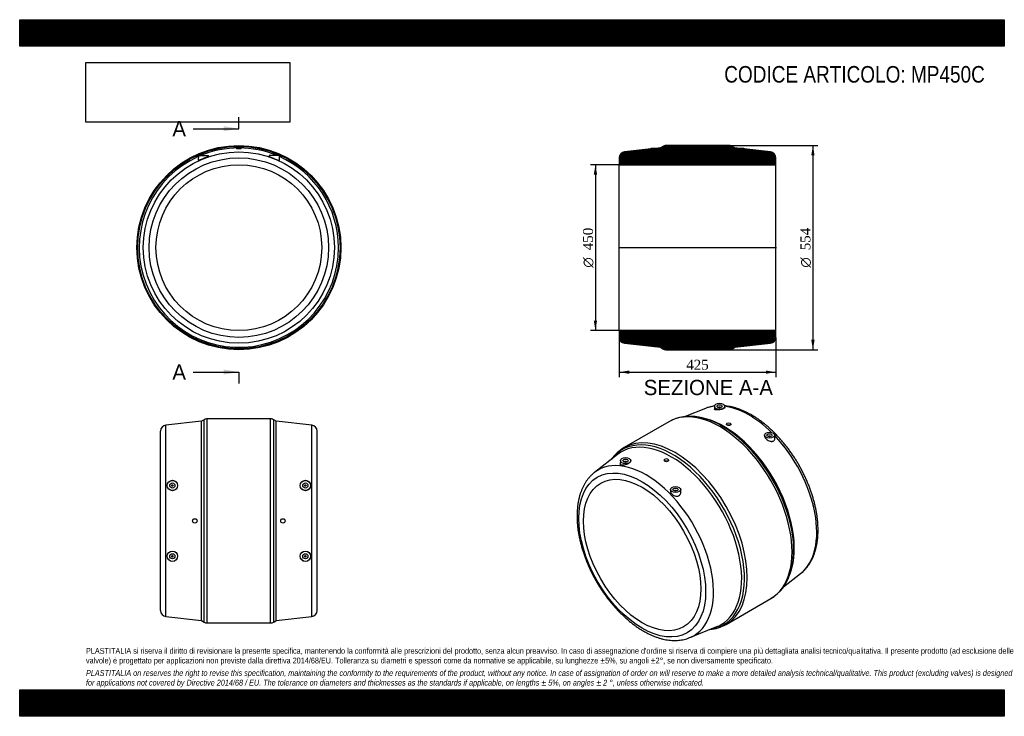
# Model space of a CAD drawing. Header units: millimetres. Extents: x 0 to 2673, y 0 to 1890.
import ezdxf
from ezdxf.enums import TextEntityAlignment as Align
from ezdxf.lldxf.tags import DXFTag

# ---------------------------------------------------------------- set-up
doc = ezdxf.new("R2010")
doc.units = ezdxf.units.MM
doc.header["$LTSCALE"] = 9
for name, color, linetype in [('Default', 7, 'Continuous'), ('DV4_Default', 7, 'Continuous'), ('MP450C', 7, 'Continuous')]:
    doc.layers.add(name, color=color, linetype=linetype)
doc.styles.add('SEACAD_Solid_Edge_ANSI', font='seans.ttf')
doc.styles.add('SEACAD_Solid_Edge_ANSI1_Symbols', font='semeca1.ttf')
doc.styles.add('SEACAD_Times_New_Roman', font='times.ttf')
tags = doc.linetypes.add('CENTER2', pattern=[28.575, 19.05, -3.175, 3.175, -3.175]).pattern_tags.tags
tags[10:11] = [DXFTag(74, 4), DXFTag(75, 0), DXFTag(340, '0'), DXFTag(46, 0.0), DXFTag(50, 0.0), DXFTag(44, 0.0), DXFTag(45, 0.0)]
tags[8:9] = [DXFTag(74, 4), DXFTag(75, 0), DXFTag(340, '0'), DXFTag(46, 0.0), DXFTag(50, 0.0), DXFTag(44, 0.0), DXFTag(45, 0.0)]
tags[6:7] = [DXFTag(74, 4), DXFTag(75, 0), DXFTag(340, '0'), DXFTag(46, 0.0), DXFTag(50, 0.0), DXFTag(44, 0.0), DXFTag(45, 0.0)]
tags[4:5] = [DXFTag(74, 4), DXFTag(75, 0), DXFTag(340, '0'), DXFTag(46, 0.0), DXFTag(50, 0.0), DXFTag(44, 0.0), DXFTag(45, 0.0)]
doc.dimstyles.new('ANSImm', dxfattribs={"dimtxt": 27, "dimasz": 27, "dimexe": 13.5, "dimexo": 0, "dimgap": 6.75, "dimtad": 1, "dimdsep": 46, "dimtxsty": 'SEACAD_Times_New_Roman', "dimblk1": '_SE_FILLED', "dimblk2": '_SE_FILLED', "dimsah": 1, "dimcen": 13.5, "dimazin": 0, "dimtfac": 0.85, "dimtdec": 3, "dimtofl": 0, "dimtmove": 0, "dimatfit": 3, "dimfxl": 1, "dimarcsym": 0})
picture_1 = doc.add_image_def('image1.jpg', size_in_pixel=(4302, 1260))

# ---------------------------------------------------------------- blocks, each defined once
blk = doc.blocks.new('SE')
at = {"layer": 'MP450C', "color": 7, "linetype": 'Continuous'}
for p, q in [((589, 1541.1), (601, 1541.1)), ((589, 1541.1), (589, 1539.9)), ((601, 1539.9), (601, 1541.1)), ((485, 1521.3), (484.8, 1508.8)), ((485, 1521.3), (513, 1521.3)), ((513, 1519.9), (513, 1521.3)), ((705, 1521.3), (677, 1521.3)), ((677, 1521.3), (677, 1519.9)), ((705.2, 1508.8), (705, 1521.3))]:
    blk.add_line(p, q, dxfattribs=at)
for radius in [277, 274.6, 259.5, 243.6, 225]:
    blk.add_circle((595, 1271.6), radius, dxfattribs=at)
for start, end in [(67.3957, 112.6043), (114.0024, 0), (0, 65.9976)]:
    blk.add_arc((595, 1271.6), 270.5, start, end, dxfattribs=at)
for points, knots in [([(599.2, 1539.5), (598.1, 1539.4), (596.6, 1539.3), (593.4, 1539.3), (591.9, 1539.4), (589.6, 1539.6), (589, 1539.7), (589, 1539.9)], [0, 0, 0, 0, 0.125, 0.125, 0.25, 0.25, 0.374795, 0.374795, 0.374795, 0.374795]), ([(500.9, 1513.9), (499.1, 1513.1), (497.3, 1512.4), (493.8, 1511.1), (492.1, 1510.5), (489.9, 1509.7), (489.2, 1509.5), (487.9, 1509.1), (487.4, 1508.9), (486.4, 1508.6), (486, 1508.6), (485.3, 1508.5), (485.1, 1508.5), (484.9, 1508.6), (484.8, 1508.7), (484.8, 1508.7)], [0, 0, 0, 0, 0.0625, 0.0625, 0.125, 0.125, 0.15625, 0.15625, 0.1875, 0.1875, 0.21875, 0.21875, 0.25, 0.25, 0.2709081, 0.2709081, 0.2709081, 0.2709081]), ([(513, 1519.9), (513, 1519.7), (512.8, 1519.5), (512.3, 1519.1), (511.9, 1518.9), (511.1, 1518.4), (510.6, 1518.1), (508.9, 1517.3), (507.5, 1516.6), (504.4, 1515.3), (502.7, 1514.6), (500.9, 1513.9)], [0.771033, 0.771033, 0.771033, 0.771033, 0.8125, 0.8125, 0.84375, 0.84375, 0.875, 0.875, 0.9375, 0.9375, 1, 1, 1, 1]), ([(677, 1519.9), (677, 1519.9), (677, 1519.8), (677.1, 1519.5), (677.6, 1519.1), (679.2, 1518.2), (680.4, 1517.6), (683.1, 1516.4), (684.7, 1515.7), (688.1, 1514.3), (689.9, 1513.6), (693.4, 1512.2), (695.2, 1511.5), (698.5, 1510.2), (700.1, 1509.7), (701.3, 1509.3)], [0.6165303, 0.6165303, 0.6165303, 0.6165303, 0.625, 0.625, 0.6875, 0.6875, 0.75, 0.75, 0.8125, 0.8125, 0.875, 0.875, 0.9375, 0.9375, 1, 1, 1, 1]), ([(701.3, 1509.3), (702, 1509.1), (702.6, 1508.9), (703.6, 1508.7), (704, 1508.6), (704.9, 1508.5), (705.2, 1508.5), (705.2, 1508.7)], [0, 0, 0, 0, 0.03125, 0.03125, 0.0625, 0.0625, 0.1159924, 0.1159924, 0.1159924, 0.1159924])]:
    blk.add_open_spline(points, degree=3, knots=knots, dxfattribs=at)
blk.add_open_spline([(601, 1539.9), (601, 1539.7), (600.4, 1539.6), (599.2, 1539.5)], degree=3, dxfattribs=at)
blk = doc.blocks.new('SE1')
at = {"layer": 'MP450C', "color": 7, "linetype": 'Continuous'}
for p, q in [((1861.5, 835.3), (1806.8, 813.1)), ((1886, 841.2), (1885.8, 833.5)), ((1898, 838.5), (1898, 837.2)), ((1902, 837.2), (1902, 838.5)), ((1914, 837.9), (1914, 841.2)), ((1849.9, 810.2), (1844.4, 811.3)), ((1762.5, 799.3), (1640.9, 729.1)), ((1918.7, 793.2), (1918.7, 792.6)), ((1930.7, 791.9), (1930.7, 793.2)), ((2021.7, 762.8), (2021.7, 761.5)), ((2033.7, 760.1), (2033.7, 758.9)), ((2037.7, 758.9), (2037.7, 760.1)), ((2049.9, 753.2), (2049.7, 762.8)), ((1623.2, 710.4), (1560.3, 661.4)), ((1749.7, 695.6), (1749.7, 694.3)), ((1761.7, 695.1), (1761.7, 695.6)), ((1630.7, 693.8), (1630.5, 684.1)), ((1642.7, 691.1), (1642.7, 689.9)), ((1646.7, 689.9), (1646.7, 691.1)), ((1658.7, 692.5), (1658.7, 693.8)), ((1766.5, 615.4), (1766.4, 612.2)), ((1794.6, 607.8), (1794.5, 615.4)), ((1778.5, 612.7), (1778.5, 611.5)), ((1782.5, 611.5), (1782.5, 612.7)), ((2073.7, 351.1), (2120.1, 387.3)), ((2090.8, 384.5), (2092.7, 389.8)), ((1917.9, 249.3), (2039.5, 319.6)), ((1819, 213.4), (1892.8, 243.3))]:
    blk.add_line(p, q, dxfattribs=at)
for centre, radius, start, end in [((1819.4, 696.1), 117.8, 77.914, 119.1193), ((1702.2, 628), 118.2, 121.495, 143.8557), ((1978.3, 420.7), 118.2, 301.2321, 342.6399), ((1861, 352.8), 118, 276.1441, 298.8772)]:
    blk.add_arc(centre, radius, start, end, dxfattribs=at)
for centre, major_axis, start_param, end_param in [((1980.4, 605.3), (129.8, -224.7), 2.896904, 3.061565), ((1980.4, 605.3), (129.8, -224.7), 2.018952, 2.726854), ((1901, 559.4), (138.5, -239.9), 0, 3.141593), ((1907, 562.9), (137.3, -237.8), -3.598505, -3.596843), ((1907, 562.9), (137.3, -237.8), 0.462093, 2.684681), ((1911.6, 565.6), (135.2, -234.3), 0.456912, 2.684681), ((1773.4, 485.8), (137.3, -237.8), 0, 3.377667), ((1779.4, 489.2), (138.5, -239.9), 0.000463, 3.141593), ((1980.4, 605.3), (129.8, -224.7), 0.080028, 1.968813), ((1768.8, 483.1), (135.2, -234.3), 0, 3.22162), ((1779.4, 489.2), (138.5, -239.9), 3.141593, 3.144686), ((1700, 443.4), (129.8, -224.7), 0, 3.22162), ((1907, 562.9), (137.3, -237.8), 0.456912, 0.462093), ((1773.4, 485.8), (137.3, -237.8), 6.047111, 6.283185), ((1768.8, 483.1), (135.2, -234.3), 6.203158, 6.283185), ((1700, 443.4), (129.8, -224.7), 6.203158, 6.283185)]:
    blk.add_ellipse(centre, major_axis=major_axis, ratio=0.57735, start_param=start_param, end_param=end_param, dxfattribs=at)
for centre, major_axis in [((1900, 841.1), (-14, 0)), ((1900, 841.1), (-7, 0)), ((1900, 838.5), (-2, 0)), ((1924.7, 793.2), (-6, 0)), ((2035.7, 762.7), (14, 0)), ((2035.7, 762.7), (7, 0)), ((2035.7, 760.1), (2, 0)), ((1644.7, 693.7), (14, 0)), ((1644.7, 693.7), (7, 0)), ((1755.7, 695.6), (6, 0)), ((1689.9, 437.6), (121.8, -211)), ((1689.9, 437.6), (112.5, -194.9)), ((1644.7, 691.1), (2, 0)), ((1780.5, 615.3), (-14, 0)), ((1780.5, 615.3), (-7, 0)), ((1780.5, 612.7), (-2, 0))]:
    blk.add_ellipse(centre, major_axis=major_axis, ratio=0.57735, dxfattribs=at)
for points, knots in [([(1886.3, 841.9), (1883.8, 841.5), (1879, 840.7), (1872.1, 839), (1866.1, 837.1), (1862.9, 835.8), (1861.5, 835.2)], [0.7845984, 0.7845984, 0.7845984, 0.7845984, 0.8452033, 0.9056164, 0.9656762, 1, 1, 1, 1]), ([(1899.9, 831.7), (1898.9, 831.6), (1898, 831.5), (1896.2, 831.3), (1895.3, 831.3), (1892.7, 831.3), (1891.2, 831.3), (1888.7, 831.7), (1887.7, 831.9), (1886.3, 832.5), (1885.9, 832.9), (1885.8, 833.4), (1885.8, 833.4), (1885.8, 833.5)], [0, 0, 0, 0, 0.03125, 0.03125, 0.0625, 0.0625, 0.125, 0.125, 0.1875, 0.1875, 0.25, 0.25, 0.2556847, 0.2556847, 0.2556847, 0.2556847]), ([(1914, 837.9), (1914, 837.7), (1914, 837.4), (1913.7, 836.9), (1913.5, 836.6), (1912.8, 835.9), (1912.4, 835.6), (1911.4, 835), (1910.8, 834.7), (1909.5, 834.1), (1908.8, 833.8), (1907.2, 833.3), (1906.4, 833), (1903.7, 832.3), (1901.8, 832), (1899.9, 831.7)], [0.7554308, 0.7554308, 0.7554308, 0.7554308, 0.78125, 0.78125, 0.8125, 0.8125, 0.84375, 0.84375, 0.875, 0.875, 0.90625, 0.90625, 0.9375, 0.9375, 1, 1, 1, 1]), ([(1987.2, 817.3), (1985.5, 818.2), (1981.6, 820.5), (1974.4, 824.2), (1966.1, 828.1), (1957.8, 831.6), (1949.5, 834.7), (1941.2, 837.2), (1933.1, 839.4), (1924.9, 841), (1918.5, 841.9), (1914.7, 842.3), (1913.6, 842.4)], [0, 0, 0, 0, 0.0334465, 0.0966086, 0.1597974, 0.2229714, 0.2861021, 0.3491545, 0.4120865, 0.4748505, 0.5373946, 0.5635494, 0.5635494, 0.5635494, 0.5635494]), ([(2120, 387.3), (2121, 388), (2123.5, 389.9), (2127.9, 393.9), (2132.8, 398.9), (2137.5, 404.4), (2141.9, 410.3), (2145.9, 416.6), (2149.7, 423.2), (2153.1, 430.2), (2156.1, 437.5), (2158.8, 445.2), (2161.1, 453.2), (2163.1, 461.5), (2164.7, 470.1), (2166, 478.9), (2166.8, 488), (2167.3, 497.3), (2167.5, 506.8), (2167.2, 516.4), (2166.6, 526.3), (2165.6, 536.3), (2164.3, 546.4), (2162.5, 556.6), (2160.5, 566.9), (2158.1, 577.3), (2155.3, 587.7), (2152.2, 598.1), (2148.8, 608.5), (2145.1, 619), (2141, 629.4), (2136.7, 639.7), (2132, 650), (2127.1, 660.2), (2121.9, 670.3), (2116.4, 680.3), (2110.6, 690.1), (2104.6, 699.8), (2098.4, 709.2), (2091.9, 718.5), (2085.2, 727.6), (2078.4, 736.4), (2071.3, 745), (2064, 753.4), (2056.6, 761.4), (2049.1, 769.1), (2041.4, 776.6), (2033.5, 783.7), (2025.6, 790.5), (2017.6, 796.9), (2009.4, 802.9), (2001.3, 808.6), (1993.7, 813.5), (1989.3, 816), (1987.2, 817.3)], [0, 0, 0, 0, 0.008457, 0.027084, 0.045769, 0.064535, 0.083401, 0.10238, 0.121477, 0.140691, 0.160018, 0.179446, 0.198962, 0.218551, 0.238199, 0.25789, 0.277612, 0.297352, 0.317103, 0.336856, 0.356604, 0.376344, 0.396074, 0.415792, 0.435497, 0.45519, 0.47487, 0.494538, 0.514196, 0.533843, 0.553482, 0.573113, 0.592738, 0.612359, 0.631976, 0.651591, 0.671205, 0.69082, 0.710437, 0.730057, 0.749682, 0.769313, 0.788952, 0.808599, 0.828257, 0.847927, 0.867609, 0.887305, 0.907016, 0.926742, 0.946483, 0.96624, 0.986011, 1, 1, 1, 1]), ([(1924.8, 789.2), (1924, 789.2), (1923.2, 789.4), (1921.7, 789.8), (1921.1, 790), (1919.4, 791), (1918.7, 791.8), (1918.7, 792.6), (1918.7, 792.6), (1918.7, 792.6)], [0, 0, 0, 0, 0.0625, 0.0625, 0.125, 0.125, 0.25, 0.25, 0.2518806, 0.2518806, 0.2518806, 0.2518806]), ([(1930.7, 791.9), (1930.7, 791), (1930.1, 790.3), (1927.9, 789.3), (1926.4, 789.1), (1924.8, 789.2)], [0.7516491, 0.7516491, 0.7516491, 0.7516491, 0.875, 0.875, 1, 1, 1, 1]), ([(2021.7, 761.5), (2021.7, 761), (2021.8, 760.4), (2022.2, 758.4), (2022.8, 757), (2024.7, 754.2), (2025.9, 752.8), (2028.8, 750.4), (2030.4, 749.3), (2033.8, 747.5), (2035.6, 746.9), (2037.4, 746.4)], [0.7247592, 0.7247592, 0.7247592, 0.7247592, 0.75, 0.75, 0.8125, 0.8125, 0.875, 0.875, 0.9375, 0.9375, 1, 1, 1, 1]), ([(2037.4, 746.4), (2038.3, 746.2), (2039.2, 746), (2040.9, 745.9), (2041.8, 745.9), (2043.4, 746), (2044.2, 746.2), (2045.6, 746.6), (2046.3, 746.9), (2048.1, 748.1), (2048.9, 749.1), (2049.7, 751), (2049.8, 751.7), (2049.9, 752.6), (2049.9, 752.9), (2049.9, 753.1)], [0, 0, 0, 0, 0.03125, 0.03125, 0.0625, 0.0625, 0.09375, 0.09375, 0.125, 0.125, 0.1875, 0.1875, 0.21875, 0.21875, 0.2292007, 0.2292007, 0.2292007, 0.2292007]), ([(1761.7, 695.1), (1761.7, 695.1), (1761.7, 695.1), (1761.7, 694), (1761.1, 693), (1758.9, 691.4), (1757.3, 690.9), (1755.7, 690.8)], [0.7498298, 0.7498298, 0.7498298, 0.7498298, 0.75, 0.75, 0.875, 0.875, 1, 1, 1, 1]), ([(1636.1, 681.2), (1634.7, 681.2), (1633.5, 681.4), (1631.6, 682.1), (1631, 682.6), (1630.6, 683.5), (1630.5, 683.8), (1630.5, 684.1)], [0, 0, 0, 0, 0.0625, 0.0625, 0.125, 0.125, 0.1505765, 0.1505765, 0.1505765, 0.1505765]), ([(1658.7, 692.5), (1658.7, 692), (1658.6, 691.4), (1658.1, 690.4), (1657.8, 689.9), (1656.9, 688.9), (1656.5, 688.4), (1654.7, 686.9), (1653.3, 685.9), (1650.8, 684.6), (1649.9, 684.2), (1648.2, 683.5), (1647.3, 683.2), (1644.5, 682.3), (1642.7, 681.8), (1639.2, 681.3), (1637.6, 681.2), (1636.1, 681.2)], [0.6500416, 0.6500416, 0.6500416, 0.6500416, 0.6875, 0.6875, 0.71875, 0.71875, 0.75, 0.75, 0.8125, 0.8125, 0.84375, 0.84375, 0.875, 0.875, 0.9375, 0.9375, 1, 1, 1, 1]), ([(1755.7, 690.8), (1754.1, 690.7), (1752.6, 691.1), (1750.4, 692.3), (1749.7, 693.3), (1749.7, 694.3)], [0, 0, 0, 0, 0.125, 0.125, 0.2497915, 0.2497915, 0.2497915, 0.2497915]), ([(1560.3, 661.3), (1559.2, 660.5), (1556.5, 658.4), (1551.9, 654.2), (1547, 649.1), (1542.4, 643.6), (1538, 637.7), (1534, 631.3), (1530.3, 624.7), (1527, 617.6), (1524, 610.3), (1521.3, 602.5), (1519, 594.5), (1517.1, 586.2), (1515.5, 577.6), (1514.3, 568.7), (1513.5, 559.6), (1513, 550.3), (1513, 540.8), (1513.3, 531.1), (1513.9, 521.2), (1515, 511.2), (1516.3, 501.1), (1518.1, 490.9), (1520.2, 480.6), (1522.6, 470.2), (1525.4, 459.8), (1528.6, 449.3), (1532, 438.9), (1535.8, 428.5), (1539.9, 418.1), (1544.3, 407.7), (1549, 397.4), (1553.9, 387.3), (1559.2, 377.2), (1564.7, 367.2), (1570.5, 357.4), (1576.5, 347.8), (1582.8, 338.3), (1589.3, 329.1), (1596, 320), (1602.9, 311.2), (1610, 302.6), (1617.2, 294.3), (1624.7, 286.3), (1632.3, 278.6), (1640, 271.2), (1647.8, 264.2), (1655.8, 257.4), (1663.8, 251), (1671.9, 245), (1680.1, 239.4), (1688.4, 234.2), (1696.7, 229.4), (1705, 224.9), (1713.3, 221), (1721.6, 217.4), (1729.9, 214.3), (1738.2, 211.7), (1746.4, 209.5), (1754.5, 207.8), (1762.5, 206.6), (1770.5, 205.9), (1778.2, 205.7), (1785.8, 205.9), (1793.3, 206.6), (1800.5, 207.8), (1807.5, 209.4), (1813.8, 211.3), (1817.2, 212.7), (1818.8, 213.4)], [0, 0, 0, 0, 0.007922, 0.022114, 0.036354, 0.050657, 0.065038, 0.079505, 0.094063, 0.108709, 0.123441, 0.138248, 0.153121, 0.168049, 0.18302, 0.198022, 0.213047, 0.228086, 0.243131, 0.258177, 0.273219, 0.288255, 0.303283, 0.318301, 0.333311, 0.34831, 0.3633, 0.378281, 0.393254, 0.408219, 0.423178, 0.438131, 0.45308, 0.468025, 0.482967, 0.497909, 0.51285, 0.527791, 0.542734, 0.55768, 0.572629, 0.587584, 0.602544, 0.617511, 0.632486, 0.64747, 0.662464, 0.677468, 0.692484, 0.707511, 0.72255, 0.737601, 0.752663, 0.767733, 0.782811, 0.797892, 0.81297, 0.828039, 0.843091, 0.858114, 0.873099, 0.888033, 0.902904, 0.917699, 0.932409, 0.947026, 0.961548, 0.975978, 0.990321, 1, 1, 1, 1]), ([(1766.4, 612.2), (1766.4, 611.9), (1766.4, 611.6), (1766.6, 609.7), (1767, 608.2), (1768.6, 605.2), (1769.6, 603.7), (1772.3, 601.2), (1773.8, 600.1), (1777.2, 598.3), (1779.1, 597.7), (1781, 597.4)], [0.7376257, 0.7376257, 0.7376257, 0.7376257, 0.75, 0.75, 0.8125, 0.8125, 0.875, 0.875, 0.9375, 0.9375, 1, 1, 1, 1]), ([(1781, 597.4), (1781.9, 597.2), (1782.8, 597.2), (1784.7, 597.2), (1785.6, 597.3), (1788.2, 597.9), (1789.8, 598.7), (1791.7, 600.3), (1792.2, 600.9), (1793.2, 602.2), (1793.5, 602.9), (1794.4, 604.9), (1794.6, 606.3), (1794.6, 607.8)], [0, 0, 0, 0, 0.03125, 0.03125, 0.0625, 0.0625, 0.125, 0.125, 0.15625, 0.15625, 0.1875, 0.1875, 0.2427316, 0.2427316, 0.2427316, 0.2427316])]:
    blk.add_open_spline(points, degree=3, knots=knots, dxfattribs=at)
blk = doc.blocks.new('SE2')
at = {"layer": 'MP450C', "color": 7, "linetype": 'Continuous'}
for p, q in [((500.5, 804.8), (494, 800.7)), ((500.5, 255.6), (500.5, 804.8)), ((509, 253.2), (509, 807.2)), ((681, 807.2), (509, 807.2)), ((681, 253.2), (681, 807.2)), ((689.5, 255.6), (689.5, 804.8)), ((696, 800.7), (689.5, 804.8)), ((494, 800.7), (396.7, 789.7)), ((396.7, 270.7), (396.7, 789.7)), ((494, 259.7), (494, 800.7)), ((696, 259.7), (696, 800.7)), ((793.3, 789.7), (696, 800.7)), ((793.3, 270.7), (793.3, 789.7)), ((382.5, 286.6), (382.5, 773.8)), ((807.5, 286.6), (807.5, 773.8)), ((396.7, 270.7), (494, 259.7)), ((696, 259.7), (793.3, 270.7)), ((494, 259.7), (500.5, 255.6)), ((509, 253.2), (681, 253.2)), ((689.5, 255.6), (696, 259.7))]:
    blk.add_line(p, q, dxfattribs=at)
for centre, radius in [((414.5, 626.2), 14.1), ((414.5, 626.2), 14), ((414.5, 626.2), 7), ((414.5, 626.2), 2), ((775.5, 626.2), 14.1), ((775.5, 626.2), 14), ((775.5, 626.2), 7), ((775.5, 626.2), 2), ((475.5, 530.2), 6), ((714.5, 530.2), 6), ((414.5, 434.1), 14.1), ((414.5, 434.2), 14), ((414.5, 434.2), 7), ((414.5, 434.2), 2), ((775.5, 434.1), 14.1), ((775.5, 434.2), 14), ((775.5, 434.2), 7), ((775.5, 434.2), 2)]:
    blk.add_circle(centre, radius, dxfattribs=at)
for centre, start, end in [((509, 791.2), 90, 121.9609), ((681, 791.2), 58.0391, 90), ((398.5, 773.8), 96.4502, 180), ((791.5, 773.8), 0, 83.5498), ((398.5, 286.6), 180, 263.5498), ((791.5, 286.6), 276.4502, 0), ((509, 269.2), 238.0391, 270), ((681, 269.2), 270, 301.9609)]:
    blk.add_arc(centre, 16, start, end, dxfattribs=at)
blk = doc.blocks.new('SE4')
at = {"color": 7, "linetype": 'Continuous', "style": 'SEACAD_Solid_Edge_ANSI'}
blk.add_text('A', height=41.4, dxfattribs=at).set_placement((414.5, 1615), align=Align.TOP_LEFT)
blk = doc.blocks.new('SE5')
at = {"color": 7, "linetype": 'Continuous', "style": 'SEACAD_Solid_Edge_ANSI'}
blk.add_text('A', height=41.4, dxfattribs=at).set_placement((414.5, 954.7), align=Align.TOP_LEFT)
blk = doc.blocks.new('SEANNOT_GROUP')
at = {"linetype": 'Continuous'}
blk.add_hatch(color=7, dxfattribs=at).paths.add_polyline_path([(553.6, 1587.4), (595, 1594.3), (553.6, 1601.2)])
at = {"color": 7, "linetype": 'Continuous'}
blk.add_lwpolyline([(470.8, 1594.3), (595, 1594.3)], dxfattribs=at)
blk = doc.blocks.new('SEANNOT_GROUP1')
at = {"linetype": 'Continuous'}
blk.add_hatch(color=7, dxfattribs=at).paths.add_polyline_path([(553.6, 927.1), (595, 934), (553.6, 940.9)])
at = {"color": 7, "linetype": 'Continuous'}
blk.add_lwpolyline([(470.8, 934), (595, 934)], dxfattribs=at)
blk = doc.blocks.new('SE3')
at = {"layer": 'Default', "color": 7, "linetype": 'CENTER2'}
for p, q in [((595, 1594.3), (595, 1625.3)), ((595, 934), (595, 902.9))]:
    blk.add_line(p, q, dxfattribs=at)
at = {"layer": 'Default', "color": 7, "linetype": 'CENTER2', "const_width": 0.0001}
blk.add_lwpolyline([(595, 1594.3), (595, 934)], dxfattribs=at)
at = {"layer": 'Default'}
for name in ['SE4', 'SEANNOT_GROUP', 'SE5', 'SEANNOT_GROUP1']:
    blk.add_blockref(name, (0, 0), dxfattribs=at)
blk = doc.blocks.new('SE6')
at = {"layer": 'MP450C', "linetype": 'Continuous'}
h = blk.add_hatch(dxfattribs=at)
h.set_pattern_fill('LINE', scale=0.629921, angle=45, style=0)
edge = h.paths.add_edge_path()
edge.add_line((1941.2, 1542.1), (1934.7, 1546.1))
edge.add_arc((1926.2, 1532.6), 16, 58.0391, 90)
edge.add_line((1926.2, 1548.6), (1754.2, 1548.6))
edge.add_arc((1754.2, 1532.6), 16, 90, 121.9609)
edge.add_line((1745.7, 1546.1), (1739.2, 1542.1))
edge.add_line((1739.2, 1542.1), (1726.7, 1540.7))
edge.add_line((1726.7, 1540.7), (1726.7, 1541.1))
edge.add_line((1726.7, 1541.1), (1714.7, 1541.1))
edge.add_line((1714.7, 1541.1), (1714.7, 1539.3))
edge.add_line((1714.7, 1539.3), (1641.9, 1531.1))
edge.add_arc((1643.7, 1515.2), 16, 96.4502, 180)
edge.add_line((1627.7, 1515.2), (1627.7, 1496.6))
edge.add_line((1627.7, 1496.6), (2052.7, 1496.6))
edge.add_line((2052.7, 1496.6), (2052.7, 1515.2))
edge.add_arc((2036.7, 1515.2), 16, 0, 83.5498)
edge.add_line((2038.5, 1531.1), (1965.7, 1539.3))
edge.add_line((1965.7, 1539.3), (1965.7, 1541.1))
edge.add_line((1965.7, 1541.1), (1953.7, 1541.1))
edge.add_line((1953.7, 1541.1), (1953.7, 1540.7))
edge.add_line((1953.7, 1540.7), (1941.2, 1542.1))
h = blk.add_hatch(dxfattribs=at)
h.set_pattern_fill('LINE', scale=0.629921, angle=45, style=0)
edge = h.paths.add_edge_path()
edge.add_line((1627.7, 1046.6), (1627.7, 1028))
edge.add_arc((1643.7, 1028), 16, 180, 263.5498)
edge.add_line((1641.9, 1012.1), (1739.2, 1001.1))
edge.add_line((1739.2, 1001.1), (1745.7, 997))
edge.add_arc((1754.2, 1010.6), 16, 238.0391, 270)
edge.add_line((1754.2, 994.6), (1926.2, 994.6))
edge.add_arc((1926.2, 1010.6), 16, 270, 301.9609)
edge.add_line((1934.7, 997), (1941.2, 1001.1))
edge.add_line((1941.2, 1001.1), (2038.5, 1012.1))
edge.add_arc((2036.7, 1028), 16, 276.4502, 360)
edge.add_line((2052.7, 1028), (2052.7, 1046.6))
edge.add_line((2052.7, 1046.6), (1627.7, 1046.6))
at = {"layer": 'DV4_Default', "color": 7, "linetype": 'CENTER2'}
blk.add_line((1626, 1271.6), (2054.5, 1271.6), dxfattribs=at)
at = {"layer": 'MP450C', "color": 7, "linetype": 'Continuous'}
for p, q in [((1714.7, 1539.3), (1641.9, 1531.1)), ((1714.7, 1541.1), (1726.7, 1541.1)), ((1714.7, 1539.3), (1714.7, 1541.1)), ((1739.2, 1542.1), (1726.7, 1540.7)), ((1726.7, 1541.1), (1726.7, 1540.7)), ((1745.7, 1546.1), (1739.2, 1542.1)), ((1926.2, 1548.6), (1754.2, 1548.6)), ((1941.2, 1542.1), (1934.7, 1546.1)), ((1953.7, 1540.7), (1941.2, 1542.1)), ((1953.7, 1540.7), (1953.7, 1541.1)), ((1953.7, 1541.1), (1965.7, 1541.1)), ((1965.7, 1541.1), (1965.7, 1539.3)), ((2038.5, 1531.1), (1965.7, 1539.3)), ((1627.7, 1515.2), (1627.7, 1496.6)), ((2052.7, 1496.6), (2052.7, 1515.2)), ((1627.7, 1046.6), (1627.7, 1496.6)), ((1627.7, 1496.6), (2052.7, 1496.6)), ((2052.7, 1046.6), (2052.7, 1496.6)), ((1627.7, 1046.6), (1627.7, 1028)), ((2052.7, 1046.6), (1627.7, 1046.6)), ((2052.7, 1028), (2052.7, 1046.6)), ((1641.9, 1012.1), (1739.2, 1001.1)), ((1739.2, 1001.1), (1745.7, 997)), ((1754.2, 994.6), (1926.2, 994.6)), ((1934.7, 997), (1941.2, 1001.1)), ((1941.2, 1001.1), (2038.5, 1012.1))]:
    blk.add_line(p, q, dxfattribs=at)
for centre, start, end in [((1643.7, 1515.2), 96.4502, 180), ((1754.2, 1532.6), 90, 121.9609), ((1926.2, 1532.6), 58.0391, 90), ((2036.7, 1515.2), 0, 83.5498), ((1643.7, 1028), 180, 263.5498), ((2036.7, 1028), 276.4502, 0), ((1754.2, 1010.6), 238.0391, 270), ((1926.2, 1010.6), 270, 301.9609)]:
    blk.add_arc(centre, 16, start, end, dxfattribs=at)
blk = doc.blocks.new('GDimGGroup')
at = {"layer": 'Default', "linetype": 'Continuous'}
for points in [[(2157.9, 1521.6), (2153.4, 1548.6), (2148.9, 1521.6)], [(2157.9, 1021.6), (2148.9, 1021.6), (2153.4, 994.6)]]:
    blk.add_hatch(color=7, dxfattribs=at).paths.add_polyline_path(points)
at = {"layer": 'Default', "color": 7, "linetype": 'Continuous'}
for p, q in [((1926.2, 1548.6), (2166.9, 1548.6)), ((2153.4, 1548.6), (2153.4, 994.6)), ((1926.2, 994.6), (2166.9, 994.6))]:
    blk.add_line(p, q, dxfattribs=at)
for s, style, p in [('554', 'SEACAD_Times_New_Roman', (2119.6, 1264.4)), ('O', 'SEACAD_Solid_Edge_ANSI1_Symbols', (2119.6, 1217.4))]:
    blk.add_text(s, height=27, rotation=90, dxfattribs=dict(at, style=style)).set_placement(p, align=Align.TOP_LEFT)
blk = doc.blocks.new('GDimGGroup1')
at = {"layer": 'Default', "linetype": 'Continuous'}
for points in [[(1558.5, 1469.6), (1567.5, 1469.6), (1563, 1496.6)], [(1558.5, 1073.6), (1563, 1046.6), (1567.5, 1073.6)]]:
    blk.add_hatch(color=7, dxfattribs=at).paths.add_polyline_path(points)
at = {"layer": 'Default', "color": 7, "linetype": 'Continuous'}
for p, q in [((1627.7, 1496.6), (1549.5, 1496.6)), ((1563, 1496.6), (1563, 1046.6)), ((1627.7, 1046.6), (1549.5, 1046.6))]:
    blk.add_line(p, q, dxfattribs=at)
for s, style, p in [('450', 'SEACAD_Times_New_Roman', (1529.3, 1264.4)), ('O', 'SEACAD_Solid_Edge_ANSI1_Symbols', (1529.3, 1217.4))]:
    blk.add_text(s, height=27, rotation=90, dxfattribs=dict(at, style=style)).set_placement(p, align=Align.TOP_LEFT)
blk = doc.blocks.new('DMBLK8')
at = {"layer": 'Default', "linetype": 'Continuous'}
for points in [[(1654.7, 929.2), (1654.7, 938.2), (1627.7, 933.7)], [(2025.7, 929.2), (2052.7, 933.7), (2025.7, 938.2)]]:
    blk.add_hatch(color=7, dxfattribs=at).paths.add_polyline_path(points)
at = {"layer": 'Default', "color": 7, "linetype": 'Continuous'}
for p, q in [((1627.7, 1028), (1627.7, 920.2)), ((2052.7, 1028), (2052.7, 920.2)), ((1627.7, 933.7), (2052.7, 933.7))]:
    blk.add_line(p, q, dxfattribs=at)
at = {"layer": 'Default', "color": 7, "linetype": 'Continuous', "style": 'SEACAD_Times_New_Roman'}
blk.add_text('425', height=27, dxfattribs=at).set_placement((1809.5, 967.4), align=Align.TOP_LEFT)
blk = doc.blocks.new('_SE_FILLED')
at = {"color": 0}
blk.add_line((0, 0), (-1, 0), dxfattribs=at)
blk.add_solid([(0, 0), (-1, -0.1665), (-1, 0.1665), (0, 0)], dxfattribs=at)

msp = doc.modelspace()

# ---------------------------------------------------------------- hatches: boundary and pattern name
at = {"layer": 'Default', "linetype": 'Continuous'}
h = msp.add_hatch(dxfattribs=at)
h.set_pattern_fill('LINE', scale=0.629921, angle=45, style=0)
h.paths.add_polyline_path([(2673, 1818), (2673, 1890), (0, 1890), (0, 1818)])
for points in [[(2673, 1818), (2673, 1890), (0, 1890), (0, 1818)], [(2673, 0), (2673, 72), (0, 72), (0, 0)]]:
    msp.add_hatch(color=7, dxfattribs=at).paths.add_polyline_path(points)
h = msp.add_hatch(dxfattribs=at)
h.set_pattern_fill('LINE', scale=0.629921, angle=45, style=0)
h.paths.add_polyline_path([(2673, 0), (2673, 72), (0, 72), (0, 0)])

# ---------------------------------------------------------------- linework, layer by layer
at = {"layer": 'Default', "color": 7, "linetype": 'Continuous'}
for p, q in [((0, 1890), (2673, 1890)), ((0, 1818), (0, 1890)), ((2673, 1890), (2673, 1818)), ((2673, 1818), (0, 1818)), ((0, 72), (2673, 72)), ((0, 0), (0, 72)), ((2673, 72), (2673, 0)), ((2673, 0), (0, 0))]:
    msp.add_line(p, q, dxfattribs=at)

# ---------------------------------------------------------------- block references
at = {"layer": 'Default'}
for name in ['SE3', 'SE', 'SE6', 'GDimGGroup', 'GDimGGroup1', 'SE1', 'SE2']:
    msp.add_blockref(name, (0, 0), dxfattribs=at)

# ---------------------------------------------------------------- texts
at = {"layer": 'Default', "color": 7, "linetype": 'Continuous', "style": 'SEACAD_Solid_Edge_ANSI'}
msp.add_text('SEZIONE A-A', height=41.4, dxfattribs=at).set_placement((1694.145, 912.852), align=Align.TOP_LEFT)
at = {"layer": 'Default', "attachment_point": 1}
for s, insert, char_height, width in [('{\\fArial Narrow|b0||i0||c0|p34;\\C7;\\H45.;\\W1.;CODICE ARTICOLO: MP450C}', (1912.682, 1764.302), 45, 713.69637), ("{\\fArial Narrow|b0||i0||c0|p34;\\C7;\\H15.75;\\W1.;PLASTITALIA si riserva il diritto di revisionare la presente specifica, mantenendo la conformità alle prescrizioni del prodotto, senza alcun preavviso. In caso di assegnazione d'ordine si riserva di compiere una più dettagliata analisi tecnico/qualitativa. Il presente prodotto (ad esclusione delle \\P}{\\fArial Narrow|b0||i0||c0|p34;\\C7;\\H15.75;\\W1.;valvole) è progettato per applicazioni non previste dalla direttiva 2014/68/EU. Tolleranza su diametri e spessori come da normative se applicabile, su lunghezze ±5%, su angoli ±2°, se non diversamente specificato.\\P}{\\fArial Narrow|b0||i0||c0|p34;\\C7;\\H4.5;\\W1.;   \\P}{\\fArial Narrow|b0||i1||c0|p34;\\C7;\\H15.75;\\W1.;PLASTITALIA on reserves the right to revise this specification, maintaining the conformity to the requirements of the product, without any notice. In case of assignation of order on will reserve to make a more detailed analysis technical/qualitative. This product (excluding valves) is designed \\P}{\\fArial Narrow|b0||i1||c0|p34;\\C7;\\H15.75;\\W1.;for applications not covered by Directive 2014/68 / EU. The tolerance on diameters and thicknesses as the standards if applicable, on lengths ± 5%, on angles ± 2 °, unless otherwise indicated.\\P}", (180, 185.421), 15.75, 2313)]:
    msp.add_mtext(s, dxfattribs=dict(at, insert=insert, char_height=char_height, width=width))

# ---------------------------------------------------------------- dimensions: what is measured, and where the dimension line sits
at = {"layer": 'Default', "color": 7, "linetype": 'Continuous'}
dim = msp.add_linear_dim(base=(1627.708, 933.651), p1=(1627.708, 1027.965), p2=(2052.708, 1027.965), angle=0, text='\\A1;<>', dimstyle='ANSImm', dxfattribs=at)
dim.commit()
dim.dimension.update_dxf_attribs({"geometry": 'DMBLK8', "text_midpoint": (1840.208, 933.651), "dimtype": 161})

# ---------------------------------------------------------------- pictures from other files: only their frames are drawn
image = msp.add_image(picture_1, insert=(180, 1611.929), size_in_units=(553.114, 162))
image.dxf.flags = 7

doc.saveas('drawing.dxf')
